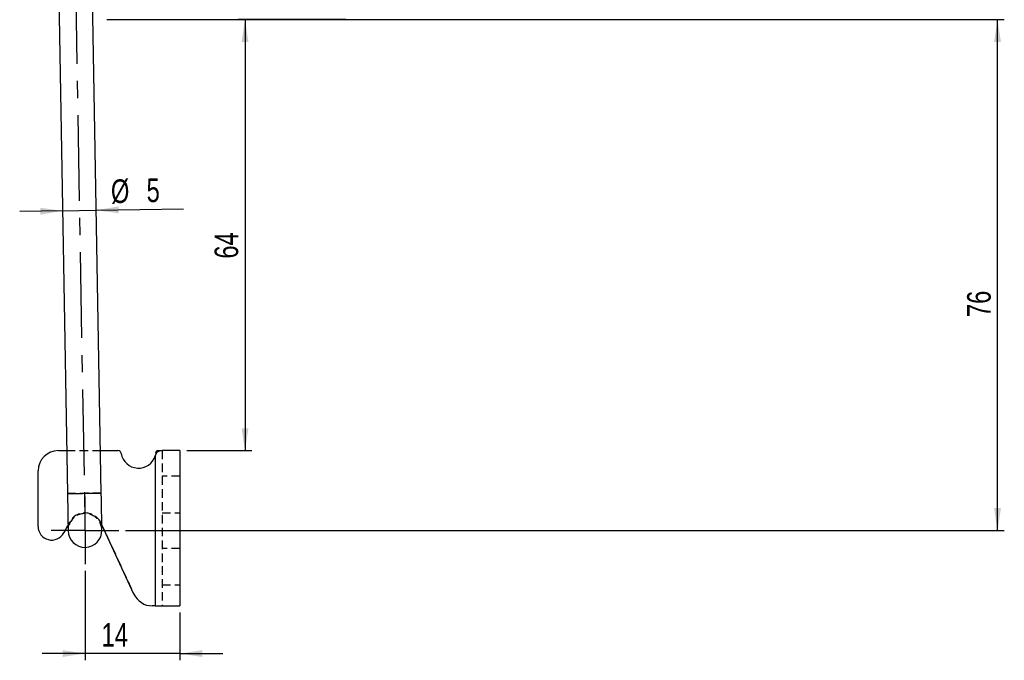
# Model space of a CAD drawing. Extents: x 39 to 407, y 33 to 280.
# Tile 10 of 48: x 57 to 203, y 117 to 212. Entities that reach past the tile are written whole.
import ezdxf

# ---------------------------------------------------------------- set-up
doc = ezdxf.new("R2010")
doc.units = 0
doc.linetypes.add('CENTERX2', pattern=[20.32, 12.7, -2.54, 2.54, -2.54])
doc.linetypes.add('HIDDEN', pattern=[1.905, 1.27, -0.635])
doc.layers.get('0').update_dxf_attribs({"linetype": 'CONTINUOUS'})
doc.styles.add('SLDTEXTSTYLE0', font='TXT', dxfattribs={"width": 0.75})
doc.dimstyles.new('SLDDIMSTYLE0', dxfattribs={"dimtxt": 3.5, "dimasz": 3.302, "dimexe": 0, "dimexo": 0.0625, "dimgap": 0.875, "dimtad": 1, "dimdec": 0, "dimrnd": 1e-09, "dimzin": 12, "dimtxsty": 'SLDTEXTSTYLE0', "dimsah": 1, "dimcen": 0.09, "dimazin": 3, "dimtfac": 1, "dimtdec": 0, "dimtofl": 0, "dimtmove": 0, "dimatfit": 3, "dimtolj": 1, "dimtzin": 12})
doc.dimstyles.new('SLDDIMSTYLE1', dxfattribs={"dimtxt": 3.5, "dimasz": 3.302, "dimexe": 0, "dimexo": 0.0625, "dimgap": 0.875, "dimtad": 1, "dimdec": 0, "dimrnd": 1e-09, "dimzin": 12, "dimtxsty": 'SLDTEXTSTYLE0', "dimsah": 1, "dimcen": 0.09, "dimazin": 3, "dimtfac": 1, "dimtofl": 0, "dimtmove": 0, "dimatfit": 3, "dimtolj": 1, "dimtzin": 12})
doc.dimstyles.new('SLDDIMSTYLE2', dxfattribs={"dimtxt": 3.5, "dimasz": 3.302, "dimexe": 0, "dimexo": 0.0625, "dimgap": 0.875, "dimtad": 1, "dimdec": 3, "dimrnd": 1e-09, "dimzin": 12, "dimtxsty": 'SLDTEXTSTYLE0', "dimsah": 1, "dimcen": 0.09, "dimazin": 3, "dimtfac": 1, "dimtdec": 3, "dimtmove": 0, "dimatfit": 3, "dimtolj": 1, "dimtzin": 12})
doc.dimstyles.new('SLDDIMSTYLE3', dxfattribs={"dimtxt": 3.5, "dimasz": 3.302, "dimexe": 0, "dimexo": 0.0625, "dimgap": 0.875, "dimtad": 1, "dimdec": 0, "dimrnd": 1e-09, "dimzin": 12, "dimtxsty": 'SLDTEXTSTYLE0', "dimsah": 1, "dimcen": 0.09, "dimazin": 3, "dimtfac": 1, "dimtdec": 0, "dimtmove": 0, "dimatfit": 3, "dimtolj": 1, "dimtzin": 12})

# ---------------------------------------------------------------- blocks, each defined once
blk = doc.blocks.new('_D_1')
at = {"color": 179, "linetype": 'CONTINUOUS'}
for p, q in [((70.21, 211.69), (203.14, 211.69)), ((202.14, 136.01), (202.14, 211.69)), ((73, 136.01), (203.14, 136.01))]:
    blk.add_line(p, q, dxfattribs=at)
for points in [[(202.14, 211.69), (201.63, 208.38), (202.65, 208.38)], [(202.14, 136.01), (202.65, 139.32), (201.63, 139.32)]]:
    blk.add_solid(points, dxfattribs=at)
at = {"color": 179, "linetype": 'CONTINUOUS', "insert": (197.63, 167.63, 0.1), "char_height": 3.5, "attachment_point": 1, "rotation": 90, "style": 'SLDTEXTSTYLE0'}
blk.add_mtext('76', dxfattribs=at)
blk = doc.blocks.new('_D_2')
at = {"color": 179, "linetype": 'CONTINUOUS'}
for p, q in [((63.67, 183.37), (57.32, 183.26)), ((63.67, 183.37), (68.67, 183.46)), ((68.67, 183.46), (81.58, 183.68))]:
    blk.add_line(p, q, dxfattribs=at)
for points in [[(63.67, 183.37), (60.36, 183.82), (60.38, 182.8)], [(68.67, 183.46), (71.98, 183.01), (71.96, 184.02)]]:
    blk.add_solid(points, dxfattribs=at)
at = {"color": 179, "linetype": 'CONTINUOUS', "char_height": 3.5, "attachment_point": 1, "rotation": 1, "style": 'SLDTEXTSTYLE0'}
for s, insert in [('%%c', (70.8, 188.01, 0.1)), ('5', (76.08, 188.15, 0.1))]:
    blk.add_mtext(s, dxfattribs=dict(at, insert=insert))
blk = doc.blocks.new('_D_3')
at = {"color": 179, "linetype": 'CONTINUOUS'}
for p, q in [((105.62, 211.69), (89.69, 211.69)), ((90.69, 211.69), (90.69, 147.85)), ((82.06, 147.85), (91.69, 147.85))]:
    blk.add_line(p, q, dxfattribs=at)
for points in [[(90.69, 211.69), (90.18, 208.38), (91.2, 208.38)], [(90.69, 147.85), (91.2, 151.15), (90.18, 151.15)]]:
    blk.add_solid(points, dxfattribs=at)
at = {"color": 179, "linetype": 'CONTINUOUS', "insert": (86.18, 176.29, 0.1), "char_height": 3.5, "attachment_point": 1, "rotation": 90, "style": 'SLDTEXTSTYLE0'}
blk.add_mtext('64', dxfattribs=at)
blk = doc.blocks.new('_D_4')
at = {"color": 179, "linetype": 'CONTINUOUS'}
for p, q in [((67, 130.01), (67, 116.78)), ((81.06, 123.85), (81.06, 116.78)), ((67, 117.78), (60.65, 117.78)), ((81.06, 117.78), (67, 117.78)), ((81.06, 117.78), (87.41, 117.78))]:
    blk.add_line(p, q, dxfattribs=at)
for points in [[(67, 117.78), (63.69, 118.28), (63.69, 117.27)], [(81.06, 117.78), (84.36, 117.27), (84.36, 118.28)]]:
    blk.add_solid(points, dxfattribs=at)
at = {"color": 179, "linetype": 'CONTINUOUS', "insert": (69.44, 122.29, 0.1), "char_height": 3.5, "attachment_point": 1, "style": 'SLDTEXTSTYLE0'}
blk.add_mtext('14', dxfattribs=at)
blk = doc.blocks.new('SW_CENTERMARKSYMBOL_3')
at = {"color": 0, "linetype": 'CONTINUOUS'}
for p, q in [((0, 2.5), (0, 5)), ((0, 0), (0, 2.5)), ((-2.5, 0), (-5, 0)), ((0, 0), (-2.5, 0)), ((0, 0), (0, -2.5)), ((0, 0), (2.5, 0)), ((2.5, 0), (5, 0)), ((0, -2.5), (0, -5))]:
    blk.add_line(p, q, dxfattribs=at)

msp = doc.modelspace()

# ---------------------------------------------------------------- linework, layer by layer
at = {"color": 179, "linetype": 'CENTERX2'}
msp.add_line((64.8585, 258.4944), (66.9353, 139.5126), dxfattribs=at)
at = {"color": 7, "linetype": 'CONTINUOUS'}
for p, q in [((62.6031, 244.4543), (64.4008, 141.4686)), ((69.4, 141.5559), (67.6024, 244.5416)), ((63.0441, 147.8457), (64.2895, 147.8457)), ((69.2902, 147.8457), (71.866, 147.8457)), ((77.5552, 147.4264), (77.4087, 147.0754)), ((77.4488, 147.4264), (77.5552, 147.4264)), ((77.6847, 147.8457), (78.4163, 147.8457)), ((81.0587, 147.8457), (78.4163, 147.8457)), ((81.0587, 147.8457), (81.0587, 124.8457)), ((77.4087, 147.0754), (77.4087, 124.8457)), ((60.0441, 136.6135), (60.0441, 144.8457)), ((64.4817, 136.8302), (63.8416, 135.6499)), ((74.2433, 126.582), (69.4824, 136.8327)), ((77.4087, 124.8457), (76.9642, 124.8457)), ((77.4087, 124.8457), (81.0587, 124.8457))]:
    msp.add_line(p, q, dxfattribs=at)
at = {"color": 7, "linetype": 'HIDDEN'}
for p, q in [((64.2895, 147.8457), (69.2902, 147.8457)), ((78.4087, 147.8457), (78.4087, 124.8457)), ((78.4163, 147.8457), (78.4087, 147.8457)), ((77.4087, 147.0754), (77.4087, 124.8457)), ((81.0587, 144.0457), (78.4087, 144.0457)), ((78.4087, 138.6457), (81.0587, 138.6457)), ((63.8416, 135.6499), (64.7109, 137.2527)), ((64.7109, 137.2527), (64.4817, 136.8302)), ((69.4824, 136.8327), (69.3545, 137.1083)), ((69.3545, 137.1083), (74.2433, 126.582)), ((81.0587, 133.3457), (78.4087, 133.3457)), ((78.4087, 127.9457), (81.0587, 127.9457))]:
    msp.add_line(p, q, dxfattribs=at)
at = {"color": 8, "linetype": 'CONTINUOUS', "flags": 128}
msp.add_lwpolyline([(64.4008, 141.4686), (64.4734, 141.4699), (64.6871, 141.4736), (65.0294, 141.4796), (65.4804, 141.4875), (66.014, 141.4968), (66.5991, 141.507), (67.2017, 141.5175), (67.7868, 141.5277), (68.3203, 141.537), (68.7714, 141.5449), (69.1137, 141.5509), (69.3274, 141.5546), (69.4, 141.5559), (69.4, 141.5559)], dxfattribs=at)
at = {"color": 7, "linetype": 'HIDDEN', "flags": 128}
msp.add_lwpolyline([(69.4, 141.5559), (69.3274, 141.5546), (69.1137, 141.5509), (68.7714, 141.5449), (68.3203, 141.537), (67.7868, 141.5277), (67.2017, 141.5175), (66.5991, 141.507), (66.014, 141.4968), (65.4804, 141.4875), (65.0294, 141.4796), (64.6871, 141.4736), (64.4734, 141.4699), (64.4008, 141.4686), (64.4008, 141.4686)], dxfattribs=at)
at = {"color": 7, "linetype": 'CONTINUOUS', "flags": 128}
for points in [[(64.4008, 141.4686), (64.4174, 140.5137), (64.4336, 139.5878), (64.4488, 138.719), (64.4625, 137.9338), (64.4743, 137.256), (64.4839, 136.7062), (64.491, 136.3011), (64.4953, 136.053), (64.4968, 135.9695)], [(69.496, 136.0567), (69.4945, 136.1403), (69.4902, 136.3884), (69.4831, 136.7935), (69.4735, 137.3433), (69.4617, 138.0211), (69.448, 138.8063), (69.4328, 139.6751), (69.4167, 140.601), (69.4, 141.5559)]]:
    msp.add_lwpolyline(points, dxfattribs=at)
at = {"color": 7, "linetype": 'CONTINUOUS'}
for centre, radius, start, end in [((63.0441, 144.8457), 3, 90, 180), ((71.866, 147.3457), 0.5, 9.281799, 90), ((74.9254, 147.8457), 2.6, 189.281799, 342.764996), ((62.0651, 136.6135), 2.021, 180, 331.52583), ((66.9964, 136.0131), 2.5, 181, 1), ((76.9642, 127.8457), 3, 204.912156, 270)]:
    msp.add_arc(centre, radius, start, end, dxfattribs=at)
at = {"color": 7, "linetype": 'HIDDEN'}
for radius, start, end in [(2.6, 24.912156, 151.52583), (2.5, 1, 181)]:
    msp.add_arc((66.9964, 136.0131), radius, start, end, dxfattribs=at)
at = {"color": 7, "linetype": 'CONTINUOUS'}
for points, knots in [([(77.6847, 147.8457), (77.6711, 147.8409), (77.6432, 147.8311), (77.5903, 147.7917), (77.4987, 147.6654), (77.47, 147.5281), (77.4488, 147.4264)], [0, 0, 0, 0, 0.08814806, 0.18026091, 0.39266029, 1, 1, 1, 1]), ([(78.4163, 147.8457), (78.3219, 147.8352), (78.1449, 147.8155), (77.8997, 147.7303), (77.6947, 147.6051), (77.601, 147.4851), (77.5552, 147.4264)], [0, 0, 0, 0, 0.29231476, 0.54801578, 0.77871522, 1, 1, 1, 1])]:
    msp.add_open_spline(points, degree=3, knots=knots, dxfattribs=at)

# ---------------------------------------------------------------- block references
at = {"color": 179, "linetype": 'CONTINUOUS'}
msp.add_blockref('SW_CENTERMARKSYMBOL_3', (66.9964, 136.0131), dxfattribs=at)

# ---------------------------------------------------------------- dimensions: what is measured, and where the dimension line sits
for base, p1, p2, dimstyle, picture, middle in [((202.142, 211.6865), (71.9964, 136.0131), (69.214, 211.6865), 'SLDDIMSTYLE1', '_D_1', (202.142, 171.6418)), ((90.6873, 147.8457), (106.616, 211.6865), (81.0587, 147.8457), 'SLDDIMSTYLE0', '_D_3', (90.6873, 180.2956))]:
    dim = msp.add_linear_dim(base=base, p1=p1, p2=p2, angle=90, dimstyle=dimstyle, dxfattribs=at)
    dim.commit()
    dim.dimension.update_dxf_attribs({"geometry": picture, "text_midpoint": middle, "dimtype": 160})
dim = msp.add_linear_dim(base=(68.6686, 183.4554), p1=(64.4008, 141.4686), p2=(69.4, 141.5559), angle=1, text='%%c<>', dimstyle='SLDDIMSTYLE2', dxfattribs=at)
dim.commit()
dim.dimension.update_dxf_attribs({"geometry": '_D_2', "text_midpoint": (76.2306, 183.5874), "dimtype": 160})
dim = msp.add_linear_dim(base=(66.9964, 117.776), p1=(81.0587, 124.8457), p2=(66.9964, 131.0131), dimstyle='SLDDIMSTYLE3', dxfattribs=at)
dim.commit()
dim.dimension.update_dxf_attribs({"geometry": '_D_4', "text_midpoint": (73.4526, 117.776), "dimtype": 160})

doc.saveas('drawing.dxf')
